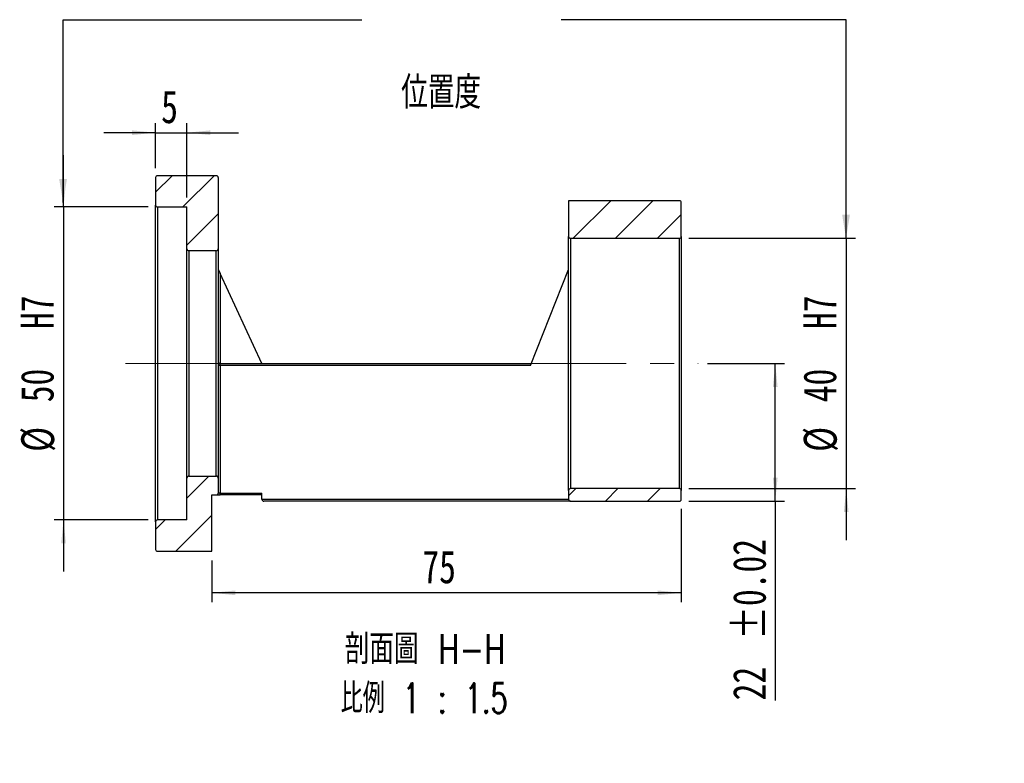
# Model space of a CAD drawing. Header units: millimetres. Extents: x 41 to 276, y 4 to 196.
# Tile 2 of 3: x 171 to 276, y 4 to 83. Entities that reach past the tile are written whole.
import ezdxf

# ---------------------------------------------------------------- set-up
doc = ezdxf.new("R2010")
doc.units = ezdxf.units.MM
doc.linetypes.add('CENTERX2', pattern=[20.32, 12.7, -2.54, 2.54, -2.54])
doc.layers.add('FORMAT', color=7, linetype='Continuous')
doc.styles.add('SLDTEXTSTYLE0', font='TXT', dxfattribs={"width": 0.75})
doc.styles.add('SLDTEXTSTYLE1', font='TXT', dxfattribs={"width": 0.75, "bigfont": 'bigfont'})
doc.styles.add('SLDTEXTSTYLE2', font='TXT', dxfattribs={"width": 0.675, "bigfont": 'bigfont'})
doc.dimstyles.new('SLDDIMSTYLE1', dxfattribs={"dimtxt": 0.18, "dimasz": 2.5, "dimexe": 0, "dimexo": 0.0625, "dimgap": 0, "dimtad": 0, "dimtih": 1, "dimtoh": 1, "dimdec": 0, "dimrnd": 1e-09, "dimzin": 0, "dimdsep": 46, "dimtxsty": 'Standard', "dimsah": 1, "dimcen": 0.09, "dimadec": 0, "dimazin": 0, "dimtfac": 2.5, "dimtdec": 0, "dimtofl": 0, "dimtmove": 0, "dimatfit": 3, "dimfxl": 0, "dimfrac": 2, "dimtolj": 1, "dimtzin": 0, "dimarcsym": 0})
doc.dimstyles.new('SLDDIMSTYLE2', dxfattribs={"dimtxt": 3.5, "dimasz": 2.5, "dimexe": 0, "dimexo": 0.0625, "dimgap": 0.875, "dimtad": 1, "dimlfac": 1.5, "dimrnd": 1e-09, "dimzin": 12, "dimdsep": 46, "dimtxsty": 'SLDTEXTSTYLE0', "dimsah": 1, "dimcen": 0.09, "dimadec": 0, "dimazin": 3, "dimtol": 1, "dimtp": 0.02, "dimtm": 0.02, "dimtfac": 1, "dimtofl": 0, "dimtmove": 0, "dimatfit": 3, "dimfxl": 0, "dimfrac": 2, "dimtolj": 1, "dimarcsym": 0})
doc.dimstyles.new('SLDDIMSTYLE3', dxfattribs={"dimtxt": 3.5, "dimasz": 2.5, "dimexe": 0, "dimexo": 0.0625, "dimgap": 0.875, "dimtad": 1, "dimlfac": 1.5, "dimrnd": 1e-09, "dimzin": 12, "dimdsep": 46, "dimtxsty": 'SLDTEXTSTYLE0', "dimsah": 1, "dimcen": 0.09, "dimadec": 0, "dimazin": 3, "dimtfac": 1, "dimtmove": 0, "dimatfit": 0, "dimfxl": 0, "dimfrac": 2, "dimtolj": 1, "dimtzin": 12, "dimarcsym": 0})
doc.dimstyles.new('SLDDIMSTYLE4', dxfattribs={"dimtxt": 3.5, "dimasz": 2.5, "dimexe": 0, "dimexo": 0.0625, "dimgap": 0.875, "dimtad": 1, "dimlfac": 1.5, "dimrnd": 1e-09, "dimzin": 12, "dimdsep": 46, "dimtxsty": 'SLDTEXTSTYLE0', "dimsah": 1, "dimcen": 0.09, "dimadec": 0, "dimazin": 3, "dimtfac": 1, "dimtofl": 0, "dimtmove": 0, "dimatfit": 3, "dimfxl": 0, "dimfrac": 2, "dimtolj": 1, "dimtzin": 12, "dimarcsym": 0})
doc.dimstyles.new('SLDDIMSTYLE5', dxfattribs={"dimtxt": 3.5, "dimasz": 2.5, "dimexe": 0, "dimexo": 0.0625, "dimgap": 0.875, "dimtad": 1, "dimdec": 1, "dimlfac": 1.5, "dimrnd": 1e-09, "dimzin": 12, "dimdsep": 46, "dimtxsty": 'SLDTEXTSTYLE0', "dimsah": 1, "dimcen": 0.09, "dimadec": 0, "dimazin": 3, "dimtfac": 1, "dimtdec": 1, "dimtmove": 0, "dimatfit": 0, "dimfxl": 0, "dimfrac": 2, "dimtolj": 1, "dimtzin": 12, "dimarcsym": 0})

# ---------------------------------------------------------------- blocks, each defined once
blk = doc.blocks.new('_D_1')
at = {"layer": 'FORMAT', "color": 7}
for p, q in [((244.52, 46.25), (252.73, 46.25)), ((251.73, 31.58), (251.73, 46.25)), ((242.52, 31.58), (252.73, 31.58)), ((251.73, 31.58), (251.73, 10.36))]:
    blk.add_line(p, q, dxfattribs=at)
for points in [[(251.73, 46.25), (251.48, 43.75), (251.98, 43.75)], [(251.73, 31.58), (251.98, 34.08), (251.48, 34.08)]]:
    blk.add_solid(points, dxfattribs=at)
at = {"layer": 'FORMAT', "color": 7, "char_height": 3.5, "attachment_point": 1, "rotation": 90, "style": 'SLDTEXTSTYLE0'}
for s, insert in [('±0.02', (247.22, 16.84)), ('22', (247.22, 10.36))]:
    blk.add_mtext(s, dxfattribs=dict(at, insert=insert))
blk = doc.blocks.new('_D_2')
at = {"layer": 'FORMAT', "color": 7}
for p, q in [((185.72, 67.05), (185.72, 71.83)), ((189.06, 63.92), (189.06, 71.83)), ((185.72, 70.83), (180.22, 70.83)), ((185.72, 70.83), (189.06, 70.83)), ((189.06, 70.83), (194.56, 70.83))]:
    blk.add_line(p, q, dxfattribs=at)
for points in [[(185.72, 70.83), (183.22, 71.08), (183.22, 70.58)], [(189.06, 70.83), (191.56, 70.58), (191.56, 71.08)]]:
    blk.add_solid(points, dxfattribs=at)
at = {"layer": 'FORMAT', "color": 7, "insert": (186.32, 75.35), "char_height": 3.5, "attachment_point": 1, "style": 'SLDTEXTSTYLE0'}
blk.add_mtext('5', dxfattribs=at)
blk = doc.blocks.new('_D_3')
at = {"layer": 'FORMAT', "color": 7}
for p, q in [((241.72, 30.78), (241.72, 20.82)), ((191.72, 25.25), (191.72, 20.82)), ((241.72, 21.82), (191.72, 21.82))]:
    blk.add_line(p, q, dxfattribs=at)
for points in [[(191.72, 21.82), (194.22, 21.57), (194.22, 22.07)], [(241.72, 21.82), (239.22, 22.07), (239.22, 21.57)]]:
    blk.add_solid(points, dxfattribs=at)
at = {"layer": 'FORMAT', "color": 7, "insert": (214.14, 26.34), "char_height": 3.5, "attachment_point": 1, "style": 'SLDTEXTSTYLE0'}
blk.add_mtext('75', dxfattribs=at)
blk = doc.blocks.new('_D_4')
at = {"layer": 'FORMAT', "color": 7}
for p, q in [((259.29, 59.58), (259.29, 65.08)), ((242.52, 59.58), (260.29, 59.58)), ((259.29, 59.58), (259.29, 32.92)), ((242.52, 32.92), (260.29, 32.92)), ((259.29, 32.92), (259.29, 27.42))]:
    blk.add_line(p, q, dxfattribs=at)
for points in [[(259.29, 59.58), (259.54, 62.08), (259.04, 62.08)], [(259.29, 32.92), (259.04, 30.42), (259.54, 30.42)]]:
    blk.add_solid(points, dxfattribs=at)
at = {"layer": 'FORMAT', "color": 7, "char_height": 3.5, "attachment_point": 1, "rotation": 90, "style": 'SLDTEXTSTYLE0'}
for s, insert in [('H7', (254.72, 49.92)), ('40', (254.72, 42.12)), ('%%c', (254.77, 36.84))]:
    blk.add_mtext(s, dxfattribs=dict(at, insert=insert))
blk = doc.blocks.new('_D_5')
at = {"layer": 'FORMAT', "color": 7}
for p, q in [((175.92, 62.92), (175.92, 68.42)), ((184.92, 62.92), (174.92, 62.92)), ((175.92, 62.92), (175.92, 29.58)), ((184.92, 29.58), (174.92, 29.58)), ((175.92, 29.58), (175.92, 24.08))]:
    blk.add_line(p, q, dxfattribs=at)
for points in [[(175.92, 62.92), (176.17, 65.42), (175.67, 65.42)], [(175.92, 29.58), (175.67, 27.08), (176.17, 27.08)]]:
    blk.add_solid(points, dxfattribs=at)
at = {"layer": 'FORMAT', "color": 7, "char_height": 3.5, "attachment_point": 1, "rotation": 90, "style": 'SLDTEXTSTYLE0'}
for s, insert in [('H7', (171.36, 49.92)), ('50', (171.36, 42.12)), ('%%c', (171.41, 36.84))]:
    blk.add_mtext(s, dxfattribs=dict(at, insert=insert))
blk = doc.blocks.new('SW_NOTE_1')
at = {"layer": 'FORMAT', "color": 0, "char_height": 3.175, "attachment_point": 2}
for s, insert, style in [('\\M+19655\\M+196CA\\M+19AA4 H-H', (10.42, 4.09), 'SLDTEXTSTYLE1'), ('\\M+194E4\\M+197E1 1 : 1.5', (10.32, -1.14), 'SLDTEXTSTYLE2')]:
    blk.add_mtext(s, dxfattribs=dict(at, insert=insert, style=style))

msp = doc.modelspace()

# ---------------------------------------------------------------- hatches: boundary and pattern name
at = {"linetype": 'Continuous', "lineweight": 18}
h = msp.add_hatch(dxfattribs=at)
h.set_pattern_fill('ANSI31', style=0)
edge = h.paths.add_edge_path(flags=0)
edge.add_arc((192.1898, 66.0499), 0.2, 0, 90)
edge.add_line((192.1898, 66.2499), (185.9231, 66.2499))
edge.add_arc((185.9231, 66.0499), 0.2, 90, 180)
edge.add_line((185.7231, 66.0499), (185.7231, 63.1166))
edge.add_arc((185.9231, 63.1166), 0.2, 180, 270)
edge.add_line((185.9231, 62.9166), (189.0565, 62.9166))
edge.add_line((189.0565, 62.9166), (189.0565, 58.4499))
edge.add_arc((189.2565, 58.4499), 0.2, 180, 270)
edge.add_line((189.2565, 58.2499), (192.1898, 58.2499))
edge.add_arc((192.1898, 58.4499), 0.2, 270, 360)
edge.add_line((192.3898, 58.4499), (192.3898, 66.0499))
h = msp.add_hatch(dxfattribs=at)
h.set_pattern_fill('ANSI31', style=0)
edge = h.paths.add_edge_path(flags=0)
edge.add_arc((241.5231, 59.7833), 0.2, 270, 360)
edge.add_line((241.7231, 59.7833), (241.7231, 63.3833))
edge.add_arc((241.5231, 63.3833), 0.2, 0, 90)
edge.add_line((241.5231, 63.5833), (229.7231, 63.5833))
edge.add_line((229.7231, 63.5833), (229.7231, 59.7833))
edge.add_arc((229.9231, 59.7833), 0.2, 180, 270)
edge.add_line((229.9231, 59.5833), (241.5231, 59.5833))
h = msp.add_hatch(dxfattribs=at)
h.set_pattern_fill('ANSI31', style=0)
edge = h.paths.add_edge_path(flags=0)
edge.add_line((185.9231, 26.2499), (191.7231, 26.2499))
edge.add_line((191.7231, 26.2499), (191.7231, 32.2499))
edge.add_line((191.7231, 32.2499), (192.1898, 32.2499))
edge.add_arc((192.1898, 32.4499), 0.2, 270, 360)
edge.add_line((192.3898, 32.4499), (192.3898, 34.0499))
edge.add_arc((192.1898, 34.0499), 0.2, 0, 90)
edge.add_line((192.1898, 34.2499), (189.2565, 34.2499))
edge.add_arc((189.2565, 34.0499), 0.2, 90, 180)
edge.add_line((189.0565, 34.0499), (189.0565, 29.5833))
edge.add_line((189.0565, 29.5833), (185.9231, 29.5833))
edge.add_arc((185.9231, 29.3833), 0.2, 90, 180)
edge.add_line((185.7231, 29.3833), (185.7231, 26.4499))
edge.add_arc((185.9231, 26.4499), 0.2, 180, 270)
h = msp.add_hatch(dxfattribs=at)
h.set_pattern_fill('ANSI31', style=0)
edge = h.paths.add_edge_path(flags=0)
edge.add_arc((241.5231, 31.7833), 0.2, 270, 360)
edge.add_line((241.7231, 31.7833), (241.7231, 32.7166))
edge.add_arc((241.5231, 32.7166), 0.2, 0, 90)
edge.add_line((241.5231, 32.9166), (229.9231, 32.9166))
edge.add_arc((229.9231, 32.7166), 0.2, 90, 180)
edge.add_line((229.7231, 32.7166), (229.7231, 31.7833))
edge.add_arc((229.9231, 31.7833), 0.2, 180, 270)
edge.add_line((229.9231, 31.5833), (241.5231, 31.5833))

# ---------------------------------------------------------------- linework, layer by layer
at = {"color": 7, "linetype": 'Continuous', "lineweight": 25}
for p, q in [((192.1898, 66.2499), (185.9231, 66.2499)), ((185.7231, 66.0499), (185.7231, 63.1166)), ((192.3898, 66.0499), (192.3898, 58.4499)), ((185.7231, 29.3833), (185.7231, 63.1166)), ((229.7231, 63.5833), (229.7231, 59.7833)), ((241.5231, 63.5833), (229.7231, 63.5833)), ((241.7231, 59.7833), (241.7231, 63.3833)), ((185.9231, 62.9166), (189.0565, 62.9166)), ((185.9231, 62.9166), (185.9231, 29.5833)), ((189.0565, 58.4499), (189.0565, 62.9166)), ((229.7231, 32.7166), (229.7231, 59.7833)), ((241.7231, 59.7833), (241.7231, 32.7166)), ((229.9231, 59.5833), (241.5231, 59.5833)), ((229.9231, 59.5833), (229.9231, 32.9166)), ((241.5231, 32.9166), (241.5231, 59.5833)), ((189.0565, 34.0499), (189.0565, 58.4499)), ((192.1898, 58.2499), (189.2565, 58.2499)), ((189.2565, 58.2499), (189.2565, 34.2499)), ((192.1898, 34.2499), (192.1898, 58.2499)), ((192.3898, 58.4499), (192.3898, 34.0499)), ((192.4086, 56.2097), (192.5898, 55.8214)), ((192.5898, 55.8214), (192.5898, 46.2499)), ((197.0565, 46.2499), (192.5898, 55.8214)), ((225.6431, 46.0499), (229.7231, 56.2499)), ((192.5898, 46.0499), (192.5898, 46.2499)), ((192.5898, 46.2499), (225.7231, 46.2499)), ((192.5898, 46.0499), (192.5898, 32.4499)), ((225.6431, 46.0499), (192.5898, 46.0499)), ((189.0565, 29.5833), (189.0565, 34.0499)), ((189.2565, 34.2499), (192.1898, 34.2499)), ((192.3898, 34.0499), (192.3898, 32.4499)), ((229.7231, 32.7166), (229.7231, 31.7833)), ((241.5231, 32.9166), (229.9231, 32.9166)), ((241.7231, 31.7833), (241.7231, 32.7166)), ((191.7231, 26.2499), (191.7231, 32.2499)), ((191.7231, 32.2499), (192.1898, 32.2499)), ((192.1898, 32.2499), (192.5898, 32.2499)), ((192.5898, 32.4499), (192.3898, 32.4499)), ((192.5898, 32.2499), (192.5898, 32.4499)), ((192.5898, 32.4499), (197.0565, 32.4499)), ((197.0565, 32.2499), (192.5898, 32.2499)), ((197.0565, 31.7833), (197.0565, 32.4499)), ((197.0565, 31.7833), (229.7231, 31.7833)), ((229.9231, 31.5833), (197.2565, 31.5833)), ((229.9231, 31.5833), (241.5231, 31.5833)), ((185.7231, 29.3833), (185.7231, 26.4499)), ((189.0565, 29.5833), (185.9231, 29.5833)), ((185.9231, 26.2499), (191.7231, 26.2499))]:
    msp.add_line(p, q, dxfattribs=at)
for centre, start, end in [((185.9231, 66.0499), 90, 180), ((192.1898, 66.0499), 0, 90), ((185.9231, 63.1166), 180, 270), ((241.5231, 63.3833), 0, 90), ((229.9231, 59.7833), 180, 270), ((241.5231, 59.7833), 270, 0), ((189.2565, 58.4499), 180, 270), ((192.1898, 58.4499), 270, 0), ((192.5898, 56.2943), 180, 205.016893), ((192.5898, 46.4499), 180, 270), ((189.2565, 34.0499), 90, 180), ((192.1898, 34.0499), 0, 90), ((229.9231, 32.7166), 90, 180), ((241.5231, 32.7166), 0, 90), ((192.1898, 32.4499), 270, 360), ((197.2565, 31.7833), 180, 270), ((229.9231, 31.7833), 180, 270), ((241.5231, 31.7833), 270, 360), ((185.9231, 29.3833), 90, 180), ((185.9231, 26.4499), 180, 270)]:
    msp.add_arc(centre, 0.2, start, end, dxfattribs=at)
msp.add_ellipse((192.5898, 46.4499), major_axis=(0, 0.4), ratio=0.5, start_param=1.57079633, end_param=3.14159265, dxfattribs=at)
at = {"layer": 'FORMAT', "color": 7, "linetype": 'CENTERX2', "lineweight": 18}
msp.add_line((182.5259, 46.2499), (243.5231, 46.2499), dxfattribs=at)

# ---------------------------------------------------------------- block references
at = {"layer": 'FORMAT'}
msp.add_blockref('SW_NOTE_1', (204.0115, 13.3262), dxfattribs=at)

# ---------------------------------------------------------------- texts
at = {"layer": 'FORMAT', "color": 7, "insert": (211.8792, 76.8325), "char_height": 3.439583, "attachment_point": 1, "style": 'SLDTEXTSTYLE1'}
msp.add_mtext('\\M+188CA\\M+19275\\M+19378', dxfattribs=at)

# ---------------------------------------------------------------- dimensions: what is measured, and where the dimension line sits
at = {"layer": 'FORMAT', "color": 7}
for base, p1, p2, dimstyle, picture, middle in [((189.0565, 70.8346), (185.7231, 66.0499), (189.0565, 62.9166), 'SLDDIMSTYLE3', '_D_2', (187.6144, 70.8346)), ((191.7231, 21.8239), (241.7231, 31.7833), (191.7231, 26.2499), 'SLDDIMSTYLE4', '_D_3', (216.7231, 21.8239))]:
    dim = msp.add_linear_dim(base=base, p1=p1, p2=p2, dimstyle=dimstyle, dxfattribs=at)
    dim.commit()
    dim.dimension.update_dxf_attribs({"geometry": picture, "text_midpoint": middle, "dimtype": 160})
for base, p1, p2, dimstyle, picture, middle in [((175.9231, 29.5833), (185.9231, 62.9166), (185.9231, 29.5833), 'SLDDIMSTYLE5', '_D_5', (175.9231, 46.2499)), ((259.2858, 32.9166), (241.5231, 59.5833), (241.5231, 32.9166), 'SLDDIMSTYLE3', '_D_4', (259.2858, 46.2499))]:
    dim = msp.add_linear_dim(base=base, p1=p1, p2=p2, angle=90, text='%%c<>  H7', dimstyle=dimstyle, dxfattribs=at)
    dim.commit()
    dim.dimension.update_dxf_attribs({"geometry": picture, "text_midpoint": middle, "dimtype": 160})
dim = msp.add_linear_dim(base=(251.7344, 46.2499), p1=(241.5231, 31.5833), p2=(243.5231, 46.2499), angle=90, dimstyle='SLDDIMSTYLE2', dxfattribs=at)
dim.commit()
dim.dimension.update_dxf_attribs({"geometry": '_D_1', "text_midpoint": (251.7344, 19.3991), "dimtype": 160})

# ---------------------------------------------------------------- leaders
for points in [[(175.8682, 63.3866), (175.8682, 82.8671), (207.7052, 82.8671)], [(259.2689, 59.5833), (259.2689, 82.8671), (228.9327, 82.8671)]]:
    msp.add_leader(points, dimstyle='SLDDIMSTYLE1', dxfattribs=at)

doc.saveas('drawing.dxf')
